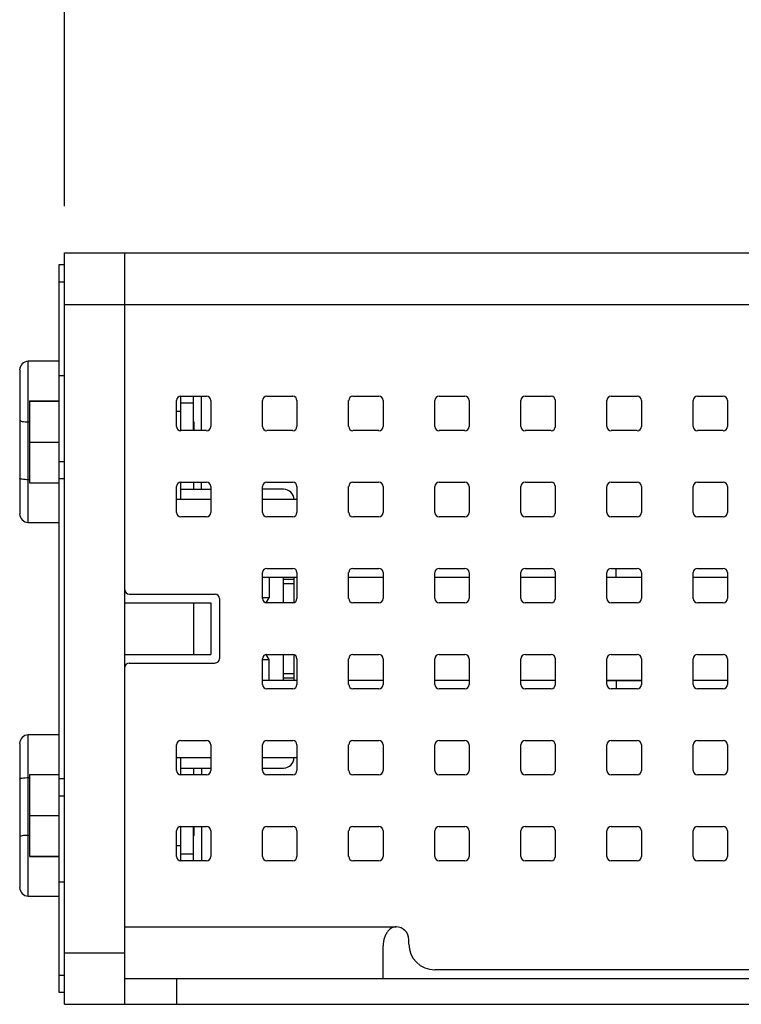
# Model space of a CAD drawing. Header units: inches. Extents: x 0 to 34, y 0 to 22.
# Tile 18 of 71: x 20.7 to 21.7, y 6.4 to 7.7. Entities that reach past the tile are written whole.
import ezdxf

# ---------------------------------------------------------------- set-up
doc = ezdxf.new("R2010")
doc.units = ezdxf.units.IN
doc.header["$LTSCALE"] = 1.87
doc.header["$MEASUREMENT"] = 0
doc.layers.get('0').update_dxf_attribs({"linetype": 'CONTINUOUS'})
for name, color, linetype in [('02___PRT_ALL_AXES', 7, 'CONTINUOUS'), ('COSMETIC', 7, 'CONTINUOUS'), ('DIMENSIONS', 7, 'CONTINUOUS')]:
    doc.layers.add(name, color=color, linetype=linetype)
doc.styles.get("Standard").update_dxf_attribs({"font": 'txt', "width": 0.8})
doc.dimstyles.new('DIMSTYLE_1', dxfattribs={"dimtxt": 0.125, "dimasz": 0.18, "dimexe": 0.125, "dimexo": 0.0625, "dimgap": 0.0625, "dimtad": 0, "dimtih": 1, "dimtoh": 1, "dimlfac": 1.714286, "dimzin": 0, "dimdsep": 46, "dimtxsty": 'STANDARD', "dimblk": '_FILLED', "dimblk1": '_FILLED', "dimblk2": '_FILLED', "dimcen": 0.09, "dimazin": 0, "dimtp": 0.01, "dimtm": 0.01, "dimtfac": 1, "dimtofl": 0, "dimtmove": 0, "dimatfit": 3, "dimldrblk": '_FILLED', "dimfxl": 1, "dimtolj": 1, "dimtzin": 0, "dimarcsym": 0})

# ---------------------------------------------------------------- blocks, each defined once
blk = doc.blocks.new('_FILLED')
at = {"color": 0, "linetype": 'BYBLOCK'}
blk.add_solid([(0, 0), (-1, 0.1736), (-1, -0.1736)], dxfattribs=at)
blk = doc.blocks.new('*D7')
at = {"layer": 'DIMENSIONS', "color": 2, "linetype": 'CONTINUOUS'}
for p, q in [((20.7525, 7.465), (20.7525, 8.2775)), ((24.4861, 7.4341), (24.4861, 8.2775)), ((20.7525, 8.1525), (21.6943, 8.1525)), ((24.4861, 8.1525), (23.5443, 8.1525))]:
    blk.add_line(p, q, dxfattribs=at)
at = {"layer": 'DIMENSIONS', "color": 2, "linetype": 'CONTINUOUS', "xscale": 0.18, "yscale": 0.18, "zscale": 0.18, "rotation": 180}
blk.add_blockref('_FILLED', (20.7525, 8.1525), dxfattribs=at)
at = {"layer": 'DIMENSIONS', "color": 2, "linetype": 'CONTINUOUS', "xscale": 0.18, "yscale": 0.18, "zscale": 0.18}
blk.add_blockref('_FILLED', (24.4861, 8.1525), dxfattribs=at)
at = {"layer": 'DIMENSIONS', "color": 2, "linetype": 'CONTINUOUS', "insert": (22.6193, 8.215), "char_height": 0.125, "width": 1.725, "attachment_point": 2, "line_spacing_factor": 0.9}
blk.add_mtext('3X 162.57{\\ftxt.shx;\\W1.000000;\\H0.125000; }[6.401]', dxfattribs=at)
blk = doc.blocks.new('*D8')
at = {"layer": 'DIMENSIONS', "color": 2, "linetype": 'CONTINUOUS'}
for p, q in [((20.7525, 7.465), (20.7525, 9.0275)), ((25.4048, 7.4317), (25.4048, 9.0275)), ((20.7525, 8.9025), (22.1536, 8.9025)), ((25.4048, 8.9025), (24.0036, 8.9025))]:
    blk.add_line(p, q, dxfattribs=at)
at = {"layer": 'DIMENSIONS', "color": 2, "linetype": 'CONTINUOUS', "xscale": 0.18, "yscale": 0.18, "zscale": 0.18, "rotation": 180}
blk.add_blockref('_FILLED', (20.7525, 8.9025), dxfattribs=at)
at = {"layer": 'DIMENSIONS', "color": 2, "linetype": 'CONTINUOUS', "xscale": 0.18, "yscale": 0.18, "zscale": 0.18}
blk.add_blockref('_FILLED', (25.4048, 8.9025), dxfattribs=at)
at = {"layer": 'DIMENSIONS', "color": 2, "linetype": 'CONTINUOUS', "insert": (23.0786, 8.965), "char_height": 0.125, "width": 1.725, "attachment_point": 2, "line_spacing_factor": 0.9}
blk.add_mtext('3X 202.57{\\ftxt.shx;\\W1.000000;\\H0.125000; }[7.975]', dxfattribs=at)

msp = doc.modelspace()

# ---------------------------------------------------------------- linework, layer by layer
at = {"color": 7, "linetype": 'CONTINUOUS'}
for p, q in [((20.7525, 6.3998), (20.7525, 7.4025)), ((20.7525, 7.4025), (22.8326, 7.4025)), ((20.8329, 6.3998), (20.8329, 7.4025)), ((20.7456, 6.4154), (20.7456, 7.3869)), ((20.7456, 7.3869), (20.7525, 7.3869)), ((20.7456, 7.3639), (20.7525, 7.3639)), ((20.7525, 7.3336), (22.8326, 7.3336)), ((20.7042, 7.0429), (20.7042, 7.2578)), ((20.7456, 7.2578), (20.7042, 7.2578)), ((20.6928, 7.2463), (20.6928, 7.0544)), ((20.7456, 7.2388), (20.7525, 7.2388)), ((20.7057, 7.2051), (20.7057, 7.0956)), ((20.7057, 7.2051), (20.7456, 7.2051)), ((20.7057, 7.2047), (20.7456, 7.2047)), ((20.9018, 7.171), (20.9018, 7.2055)), ((20.9075, 7.1653), (20.9075, 7.2112)), ((20.9075, 7.2112), (20.9419, 7.2112)), ((20.9075, 7.2022), (20.9247, 7.2022)), ((20.9247, 7.1653), (20.9247, 7.2112)), ((20.9351, 7.1653), (20.9351, 7.2112)), ((20.9477, 7.2055), (20.9477, 7.171)), ((21.1314, 7.171), (21.1314, 7.2055)), ((21.1372, 7.2112), (21.1716, 7.2112)), ((21.1773, 7.2055), (21.1773, 7.171)), ((21.2462, 7.171), (21.2462, 7.2055)), ((21.252, 7.2112), (21.2864, 7.2112)), ((21.2922, 7.2055), (21.2922, 7.171)), ((21.3611, 7.171), (21.3611, 7.2055)), ((21.3668, 7.2112), (21.4013, 7.2112)), ((21.407, 7.2055), (21.407, 7.171)), ((21.4759, 7.171), (21.4759, 7.2055)), ((21.4816, 7.2112), (21.5161, 7.2112)), ((21.5218, 7.2055), (21.5218, 7.171)), ((21.5907, 7.171), (21.5907, 7.2055)), ((21.5965, 7.2112), (21.6309, 7.2112)), ((21.6367, 7.2055), (21.6367, 7.171)), ((20.9018, 7.1911), (20.9075, 7.1911)), ((20.7042, 7.177), (20.7057, 7.177)), ((20.9247, 7.1775), (20.925, 7.1772)), ((20.925, 7.1772), (20.925, 7.1653)), ((20.9419, 7.1653), (20.9075, 7.1653)), ((21.1716, 7.1653), (21.1372, 7.1653)), ((21.2864, 7.1653), (21.252, 7.1653)), ((21.4013, 7.1653), (21.3668, 7.1653)), ((21.5161, 7.1653), (21.4816, 7.1653)), ((21.6309, 7.1653), (21.5965, 7.1653)), ((20.7057, 7.1499), (20.7456, 7.1499)), ((20.7525, 7.1239), (20.7456, 7.1239)), ((20.7057, 7.0998), (20.7042, 7.0998)), ((20.7057, 7.0956), (20.7456, 7.0956)), ((20.7525, 7.101), (20.7456, 7.101)), ((20.9075, 7.0733), (20.9075, 7.0964)), ((20.9075, 7.0964), (20.9419, 7.0964)), ((20.9247, 7.0964), (20.9247, 7.0871)), ((20.9351, 7.0871), (20.9351, 7.0964)), ((21.0223, 7.0964), (21.0568, 7.0964)), ((21.1372, 7.0964), (21.1716, 7.0964)), ((21.252, 7.0964), (21.2864, 7.0964)), ((21.3668, 7.0964), (21.4013, 7.0964)), ((21.4816, 7.0964), (21.5161, 7.0964)), ((21.5965, 7.0964), (21.6309, 7.0964)), ((20.9018, 7.0562), (20.9018, 7.0906)), ((20.9075, 7.0871), (20.9477, 7.0871)), ((20.9477, 7.0906), (20.9477, 7.0562)), ((21.0166, 7.0562), (21.0166, 7.0906)), ((21.0447, 7.0871), (21.0166, 7.0871)), ((21.0625, 7.0906), (21.0625, 7.0562)), ((21.1314, 7.0562), (21.1314, 7.0906)), ((21.1773, 7.0906), (21.1773, 7.0562)), ((21.2462, 7.0562), (21.2462, 7.0906)), ((21.2922, 7.0906), (21.2922, 7.0562)), ((21.3611, 7.0562), (21.3611, 7.0906)), ((21.407, 7.0906), (21.407, 7.0562)), ((21.4759, 7.0562), (21.4759, 7.0906)), ((21.5218, 7.0906), (21.5218, 7.0562)), ((21.5907, 7.0562), (21.5907, 7.0906)), ((21.6367, 7.0906), (21.6367, 7.0562)), ((20.9477, 7.0733), (20.9018, 7.0733)), ((21.0625, 7.0733), (21.0166, 7.0733)), ((20.7042, 7.0429), (20.7456, 7.0429)), ((20.9419, 7.0504), (20.9075, 7.0504)), ((21.0568, 7.0504), (21.0223, 7.0504)), ((21.1716, 7.0504), (21.1372, 7.0504)), ((21.2864, 7.0504), (21.252, 7.0504)), ((21.4013, 7.0504), (21.3668, 7.0504)), ((21.5161, 7.0504), (21.4816, 7.0504)), ((21.6309, 7.0504), (21.5965, 7.0504)), ((21.0223, 6.9815), (21.0568, 6.9815)), ((21.1372, 6.9815), (21.1716, 6.9815)), ((21.252, 6.9815), (21.2864, 6.9815)), ((21.3668, 6.9815), (21.4013, 6.9815)), ((21.4816, 6.9815), (21.5161, 6.9815)), ((21.5965, 6.9815), (21.6309, 6.9815)), ((21.0166, 6.9414), (21.0166, 6.9758)), ((21.0253, 6.97), (21.0253, 6.9424)), ((21.0447, 6.9356), (21.0447, 6.97)), ((21.0585, 6.9668), (21.0447, 6.9668)), ((21.0585, 6.97), (21.0585, 6.9359)), ((21.0625, 6.9758), (21.0625, 6.9414)), ((21.1314, 6.9414), (21.1314, 6.9758)), ((21.1773, 6.9758), (21.1773, 6.9414)), ((21.2462, 6.9414), (21.2462, 6.9758)), ((21.2922, 6.9758), (21.2922, 6.9414)), ((21.3611, 6.9414), (21.3611, 6.9758)), ((21.407, 6.9758), (21.407, 6.9414)), ((21.4759, 6.9414), (21.4759, 6.9758)), ((21.5218, 6.9758), (21.5218, 6.9414)), ((21.5907, 6.9414), (21.5907, 6.9758)), ((21.6367, 6.9758), (21.6367, 6.9414)), ((21.0447, 6.9615), (21.0585, 6.9615)), ((20.8386, 6.9471), (20.9534, 6.9471)), ((20.9592, 6.9414), (20.9592, 6.861)), ((21.0253, 6.9424), (21.0166, 6.9424)), ((21.0215, 6.9357), (21.0253, 6.9424)), ((20.8329, 6.9356), (20.9477, 6.9356)), ((20.9247, 6.9356), (20.9247, 6.8667)), ((20.9477, 6.9356), (20.9477, 6.8667)), ((21.0568, 6.9356), (21.0223, 6.9356)), ((21.1716, 6.9356), (21.1372, 6.9356)), ((21.2864, 6.9356), (21.252, 6.9356)), ((21.4013, 6.9356), (21.3668, 6.9356)), ((21.5161, 6.9356), (21.4816, 6.9356)), ((21.6309, 6.9356), (21.5965, 6.9356)), ((20.8329, 6.8667), (20.9477, 6.8667)), ((21.0166, 6.8265), (21.0166, 6.861)), ((21.0166, 6.8598), (21.0253, 6.8598)), ((21.0253, 6.8598), (21.0214, 6.8666)), ((21.0223, 6.8667), (21.0568, 6.8667)), ((21.0253, 6.8321), (21.0253, 6.8598)), ((21.0447, 6.8321), (21.0447, 6.8667)), ((21.0585, 6.8664), (21.0585, 6.8321)), ((21.0625, 6.861), (21.0625, 6.8265)), ((21.1314, 6.8265), (21.1314, 6.861)), ((21.1372, 6.8667), (21.1716, 6.8667)), ((21.1773, 6.861), (21.1773, 6.8265)), ((21.2462, 6.8265), (21.2462, 6.861)), ((21.252, 6.8667), (21.2864, 6.8667)), ((21.2922, 6.861), (21.2922, 6.8265)), ((21.3611, 6.8265), (21.3611, 6.861)), ((21.3668, 6.8667), (21.4013, 6.8667)), ((21.407, 6.861), (21.407, 6.8265)), ((21.4759, 6.8265), (21.4759, 6.861)), ((21.4816, 6.8667), (21.5161, 6.8667)), ((21.5218, 6.861), (21.5218, 6.8265)), ((21.5907, 6.8265), (21.5907, 6.861)), ((21.5965, 6.8667), (21.6309, 6.8667)), ((21.6367, 6.861), (21.6367, 6.8265)), ((20.8386, 6.8552), (20.9534, 6.8552)), ((21.0585, 6.8406), (21.0447, 6.8406)), ((21.0447, 6.8354), (21.0585, 6.8354)), ((21.0568, 6.8208), (21.0223, 6.8208)), ((21.1716, 6.8208), (21.1372, 6.8208)), ((21.2864, 6.8208), (21.252, 6.8208)), ((21.4013, 6.8208), (21.3668, 6.8208)), ((21.5161, 6.8208), (21.4816, 6.8208)), ((21.6309, 6.8208), (21.5965, 6.8208)), ((20.7042, 6.5443), (20.7042, 6.7593)), ((20.7456, 6.7593), (20.7042, 6.7593)), ((20.6928, 6.7478), (20.6928, 6.5558)), ((20.9018, 6.7117), (20.9018, 6.7461)), ((20.9075, 6.7519), (20.9419, 6.7519)), ((20.9477, 6.7461), (20.9477, 6.7117)), ((21.0166, 6.7117), (21.0166, 6.7461)), ((21.0223, 6.7519), (21.0568, 6.7519)), ((21.0625, 6.7461), (21.0625, 6.7117)), ((21.1314, 6.7117), (21.1314, 6.7461)), ((21.1372, 6.7519), (21.1716, 6.7519)), ((21.1773, 6.7461), (21.1773, 6.7117)), ((21.2462, 6.7117), (21.2462, 6.7461)), ((21.252, 6.7519), (21.2864, 6.7519)), ((21.2922, 6.7461), (21.2922, 6.7117)), ((21.3611, 6.7117), (21.3611, 6.7461)), ((21.3668, 6.7519), (21.4013, 6.7519)), ((21.407, 6.7461), (21.407, 6.7117)), ((21.4759, 6.7117), (21.4759, 6.7461)), ((21.4816, 6.7519), (21.5161, 6.7519)), ((21.5218, 6.7461), (21.5218, 6.7117)), ((21.5907, 6.7117), (21.5907, 6.7461)), ((21.5965, 6.7519), (21.6309, 6.7519)), ((21.6367, 6.7461), (21.6367, 6.7117)), ((20.9477, 6.7289), (20.9018, 6.7289)), ((20.9075, 6.706), (20.9075, 6.7289)), ((21.0625, 6.7289), (21.0166, 6.7289)), ((20.9075, 6.7151), (20.9477, 6.7151)), ((20.9247, 6.7151), (20.9247, 6.706)), ((20.9351, 6.7151), (20.9351, 6.706)), ((21.0166, 6.7151), (21.0447, 6.7151)), ((20.7042, 6.7024), (20.7057, 6.7024)), ((20.7057, 6.7064), (20.7057, 6.5973)), ((20.7057, 6.7064), (20.7456, 6.7064)), ((20.7456, 6.7011), (20.7525, 6.7011)), ((20.9419, 6.706), (20.9075, 6.706)), ((21.0568, 6.706), (21.0223, 6.706)), ((21.1716, 6.706), (21.1372, 6.706)), ((21.2864, 6.706), (21.252, 6.706)), ((21.4013, 6.706), (21.3668, 6.706)), ((21.5161, 6.706), (21.4816, 6.706)), ((21.6309, 6.706), (21.5965, 6.706)), ((20.7456, 6.6782), (20.7525, 6.6782)), ((20.7057, 6.6518), (20.7456, 6.6518)), ((20.9075, 6.5911), (20.9075, 6.6371)), ((20.9075, 6.6371), (20.9419, 6.6371)), ((20.9247, 6.5911), (20.9247, 6.6371)), ((20.925, 6.6371), (20.925, 6.625)), ((20.9351, 6.6371), (20.9351, 6.5911)), ((20.7057, 6.6252), (20.7042, 6.6252)), ((20.9018, 6.5969), (20.9018, 6.6313)), ((20.9247, 6.6247), (20.925, 6.625)), ((20.9477, 6.6313), (20.9477, 6.5969)), ((20.9075, 6.6111), (20.9018, 6.6111)), ((20.7057, 6.5973), (20.7456, 6.5973)), ((20.7057, 6.5972), (20.7456, 6.5972)), ((20.9247, 6.6), (20.9075, 6.6)), ((20.9419, 6.5911), (20.9075, 6.5911)), ((20.7456, 6.5633), (20.7525, 6.5633)), ((20.7042, 6.5443), (20.7456, 6.5443)), ((20.8329, 6.5032), (21.1946, 6.5032)), ((21.1773, 6.4343), (21.1773, 6.4777)), ((21.2118, 6.4802), (21.2118, 6.4859)), ((20.7525, 6.4687), (20.8329, 6.4687)), ((20.7525, 6.4384), (20.7456, 6.4384)), ((22.3849, 6.4458), (21.2462, 6.4458)), ((20.8329, 6.4343), (22.7981, 6.4343)), ((20.9018, 6.4343), (20.9018, 6.3998)), ((20.7525, 6.4154), (20.7456, 6.4154)), ((20.7525, 6.3998), (20.8329, 6.3998))]:
    msp.add_line(p, q, dxfattribs=at)
at = {"color": 3, "linetype": 'CONTINUOUS'}
msp.add_line((20.8329, 6.3998), (22.7982, 6.3998), dxfattribs=at)
at = {"color": 7, "linetype": 'CONTINUOUS'}
for centre, radius, start, end in [((20.7042, 7.2463), 0.0115, 90, 180), ((20.9075, 7.2055), 0.00574, 90, 180), ((20.9419, 7.2055), 0.00574, 0, 90), ((21.1372, 7.2055), 0.00574, 90, 180), ((21.1716, 7.2055), 0.00574, 0, 90), ((21.252, 7.2055), 0.00574, 90, 180), ((21.2864, 7.2055), 0.00574, 0, 90), ((21.3668, 7.2055), 0.00574, 90, 180), ((21.4013, 7.2055), 0.00574, 0, 90), ((21.4816, 7.2055), 0.00574, 90, 180), ((21.5161, 7.2055), 0.00574, 0, 90), ((21.5965, 7.2055), 0.00574, 90, 180), ((21.6309, 7.2055), 0.00574, 0, 90), ((20.9075, 7.171), 0.00574, 180, 270), ((20.9419, 7.171), 0.00574, 270, 360), ((21.1372, 7.171), 0.00574, 180, 270), ((21.1716, 7.171), 0.00574, 270, 360), ((21.252, 7.171), 0.00574, 180, 270), ((21.2864, 7.171), 0.00574, 270, 360), ((21.3668, 7.171), 0.00574, 180, 270), ((21.4013, 7.171), 0.00574, 270, 360), ((21.4816, 7.171), 0.00574, 180, 270), ((21.5161, 7.171), 0.00574, 270, 360), ((21.5965, 7.171), 0.00574, 180, 270), ((21.6309, 7.171), 0.00574, 270, 360), ((20.9075, 7.0906), 0.00574, 90, 180), ((20.9419, 7.0906), 0.00574, 0, 90), ((21.0223, 7.0906), 0.00574, 90, 180), ((21.0568, 7.0906), 0.00574, 0, 90), ((21.1372, 7.0906), 0.00574, 90, 180), ((21.1716, 7.0906), 0.00574, 0, 90), ((21.252, 7.0906), 0.00574, 90, 180), ((21.2864, 7.0906), 0.00574, 0, 90), ((21.3668, 7.0906), 0.00574, 90, 180), ((21.4013, 7.0906), 0.00574, 0, 90), ((21.4816, 7.0906), 0.00574, 90, 180), ((21.5161, 7.0906), 0.00574, 0, 90), ((21.5965, 7.0906), 0.00574, 90, 180), ((21.6309, 7.0906), 0.00574, 0, 90), ((21.0447, 7.0733), 0.0138, 0, 90), ((20.9075, 7.0562), 0.00574, 180, 270), ((20.9419, 7.0562), 0.00574, 270, 360), ((21.0223, 7.0562), 0.00574, 180, 270), ((21.0568, 7.0562), 0.00574, 270, 360), ((21.1372, 7.0562), 0.00574, 180, 270), ((21.1716, 7.0562), 0.00574, 270, 360), ((21.252, 7.0562), 0.00574, 180, 270), ((21.2864, 7.0562), 0.00574, 270, 360), ((21.3668, 7.0562), 0.00574, 180, 270), ((21.4013, 7.0562), 0.00574, 270, 360), ((21.4816, 7.0562), 0.00574, 180, 270), ((21.5161, 7.0562), 0.00574, 270, 360), ((21.5965, 7.0562), 0.00574, 180, 270), ((21.6309, 7.0562), 0.00574, 270, 360), ((20.7042, 7.0544), 0.0115, 180, 270), ((21.0223, 6.9758), 0.00574, 90, 180), ((21.0568, 6.9758), 0.00574, 0, 90), ((21.1372, 6.9758), 0.00574, 90, 180), ((21.1716, 6.9758), 0.00574, 0, 90), ((21.252, 6.9758), 0.00574, 90, 180), ((21.2864, 6.9758), 0.00574, 0, 90), ((21.3668, 6.9758), 0.00574, 90, 180), ((21.4013, 6.9758), 0.00574, 0, 90), ((21.4816, 6.9758), 0.00574, 90, 180), ((21.5161, 6.9758), 0.00574, 0, 90), ((21.5965, 6.9758), 0.00574, 90, 180), ((21.6309, 6.9758), 0.00574, 0, 90), ((20.8386, 6.9528), 0.00574, 180, 270), ((20.9534, 6.9414), 0.00574, 0, 90), ((21.0223, 6.9414), 0.00574, 180, 270), ((21.0568, 6.9414), 0.00574, 270, 360), ((21.1372, 6.9414), 0.00574, 180, 270), ((21.1716, 6.9414), 0.00574, 270, 360), ((21.252, 6.9414), 0.00574, 180, 270), ((21.2864, 6.9414), 0.00574, 270, 360), ((21.3668, 6.9414), 0.00574, 180, 270), ((21.4013, 6.9414), 0.00574, 270, 360), ((21.4816, 6.9414), 0.00574, 180, 270), ((21.5161, 6.9414), 0.00574, 270, 360), ((21.5965, 6.9414), 0.00574, 180, 270), ((21.6309, 6.9414), 0.00574, 270, 360), ((20.9534, 6.861), 0.00574, 270, 360), ((21.0223, 6.861), 0.00574, 90, 180), ((21.0568, 6.861), 0.00574, 0, 90), ((21.1372, 6.861), 0.00574, 90, 180), ((21.1716, 6.861), 0.00574, 0, 90), ((21.252, 6.861), 0.00574, 90, 180), ((21.2864, 6.861), 0.00574, 0, 90), ((21.3668, 6.861), 0.00574, 90, 180), ((21.4013, 6.861), 0.00574, 0, 90), ((21.4816, 6.861), 0.00574, 90, 180), ((21.5161, 6.861), 0.00574, 0, 90), ((21.5965, 6.861), 0.00574, 90, 180), ((21.6309, 6.861), 0.00574, 0, 90), ((20.8386, 6.8495), 0.00574, 90, 180), ((21.0223, 6.8265), 0.00574, 180, 270), ((21.0568, 6.8265), 0.00574, 270, 360), ((21.1372, 6.8265), 0.00574, 180, 270), ((21.1716, 6.8265), 0.00574, 270, 360), ((21.252, 6.8265), 0.00574, 180, 270), ((21.2864, 6.8265), 0.00574, 270, 360), ((21.3668, 6.8265), 0.00574, 180, 270), ((21.4013, 6.8265), 0.00574, 270, 360), ((21.4816, 6.8265), 0.00574, 180, 270), ((21.5161, 6.8265), 0.00574, 270, 360), ((21.5965, 6.8265), 0.00574, 180, 270), ((21.6309, 6.8265), 0.00574, 270, 360), ((20.7042, 6.7478), 0.0115, 90, 180), ((20.9075, 6.7461), 0.00574, 90, 180), ((20.9419, 6.7461), 0.00574, 0, 90), ((21.0223, 6.7461), 0.00574, 90, 180), ((21.0568, 6.7461), 0.00574, 0, 90), ((21.1372, 6.7461), 0.00574, 90, 180), ((21.1716, 6.7461), 0.00574, 0, 90), ((21.252, 6.7461), 0.00574, 90, 180), ((21.2864, 6.7461), 0.00574, 0, 90), ((21.3668, 6.7461), 0.00574, 90, 180), ((21.4013, 6.7461), 0.00574, 0, 90), ((21.4816, 6.7461), 0.00574, 90, 180), ((21.5161, 6.7461), 0.00574, 0, 90), ((21.5965, 6.7461), 0.00574, 90, 180), ((21.6309, 6.7461), 0.00574, 0, 90), ((21.0447, 6.7289), 0.0138, 270, 360), ((20.9075, 6.7117), 0.00574, 180, 270), ((20.9419, 6.7117), 0.00574, 270, 360), ((21.0223, 6.7117), 0.00574, 180, 270), ((21.0568, 6.7117), 0.00574, 270, 360), ((21.1372, 6.7117), 0.00574, 180, 270), ((21.1716, 6.7117), 0.00574, 270, 360), ((21.252, 6.7117), 0.00574, 180, 270), ((21.2864, 6.7117), 0.00574, 270, 360), ((21.3668, 6.7117), 0.00574, 180, 270), ((21.4013, 6.7117), 0.00574, 270, 360), ((21.4816, 6.7117), 0.00574, 180, 270), ((21.5161, 6.7117), 0.00574, 270, 360), ((21.5965, 6.7117), 0.00574, 180, 270), ((21.6309, 6.7117), 0.00574, 270, 360), ((20.9075, 6.6313), 0.00574, 90, 180), ((20.9419, 6.6313), 0.00574, 0, 90), ((20.9075, 6.5969), 0.00574, 180, 270), ((20.9419, 6.5969), 0.00574, 270, 360), ((20.7042, 6.5558), 0.0115, 180, 270), ((21.1946, 6.4859), 0.0172, 0, 90), ((21.2462, 6.4802), 0.0344, 180, 270)]:
    msp.add_arc(centre, radius, start, end, dxfattribs=at)
for points, knots in [([(20.6928, 7.179), (20.6928, 7.1786), (20.6942, 7.1779), (20.6964, 7.1775), (20.7001, 7.177), (20.7028, 7.177), (20.7042, 7.177)], [0, 0, 0, 0, 0.097686, 0.314201, 0.629826, 1, 1, 1, 1]), ([(20.7042, 7.0998), (20.7028, 7.0998), (20.7001, 7.0999), (20.6964, 7.1003), (20.6942, 7.1007), (20.6928, 7.1014), (20.6928, 7.1018)], [0, 0, 0, 0, 0.370174, 0.685799, 0.902314, 1, 1, 1, 1]), ([(20.6928, 6.7004), (20.6928, 6.7007), (20.6942, 6.7014), (20.6964, 6.7019), (20.7001, 6.7023), (20.7028, 6.7024), (20.7042, 6.7024)], [0, 0, 0, 0, 0.097686, 0.314201, 0.629826, 1, 1, 1, 1]), ([(20.7042, 6.6252), (20.7028, 6.6252), (20.7001, 6.6251), (20.6964, 6.6247), (20.6942, 6.6243), (20.6928, 6.6236), (20.6928, 6.6232)], [0, 0, 0, 0, 0.370174, 0.685799, 0.902314, 1, 1, 1, 1]), ([(21.1946, 6.5032), (21.1937, 6.5032), (21.1918, 6.5029), (21.1878, 6.5015), (21.1841, 6.4982), (21.181, 6.4935), (21.1782, 6.487), (21.1773, 6.4814), (21.1773, 6.4777)], [0, 0, 0, 0, 0.07992, 0.165441, 0.375312, 0.510082, 0.664289, 1, 1, 1, 1])]:
    msp.add_open_spline(points, degree=3, knots=knots, dxfattribs=at)
at = {"layer": '02___PRT_ALL_AXES', "color": 7, "linetype": 'CONTINUOUS'}
for p, q in [((21.0166, 7.171), (21.0166, 7.2055)), ((21.0223, 7.2112), (21.0568, 7.2112)), ((21.0625, 7.2055), (21.0625, 7.171)), ((21.0568, 7.1653), (21.0223, 7.1653)), ((21.4883, 6.97), (21.4883, 6.9815)), ((21.0166, 6.97), (21.0625, 6.97)), ((21.1314, 6.97), (21.1773, 6.97)), ((21.2462, 6.97), (21.2922, 6.97)), ((21.3611, 6.97), (21.407, 6.97)), ((21.4759, 6.97), (21.5218, 6.97)), ((21.5907, 6.97), (21.6367, 6.97)), ((21.0625, 6.8321), (21.0166, 6.8321)), ((21.1773, 6.8321), (21.1314, 6.8321)), ((21.2922, 6.8321), (21.2462, 6.8321)), ((21.407, 6.8321), (21.3611, 6.8321)), ((21.4759, 6.8321), (21.5218, 6.8321)), ((21.4883, 6.8321), (21.4883, 6.8208)), ((21.6367, 6.8321), (21.5907, 6.8321)), ((21.0223, 6.6371), (21.0568, 6.6371)), ((21.1372, 6.6371), (21.1716, 6.6371)), ((21.252, 6.6371), (21.2864, 6.6371)), ((21.3668, 6.6371), (21.4013, 6.6371)), ((21.4816, 6.6371), (21.5161, 6.6371)), ((21.5965, 6.6371), (21.6309, 6.6371)), ((21.0166, 6.5969), (21.0166, 6.6313)), ((21.0625, 6.6313), (21.0625, 6.5969)), ((21.1314, 6.5969), (21.1314, 6.6313)), ((21.1773, 6.6313), (21.1773, 6.5969)), ((21.2462, 6.5969), (21.2462, 6.6313)), ((21.2922, 6.6313), (21.2922, 6.5969)), ((21.3611, 6.5969), (21.3611, 6.6313)), ((21.407, 6.6313), (21.407, 6.5969)), ((21.4759, 6.5969), (21.4759, 6.6313)), ((21.5218, 6.6313), (21.5218, 6.5969)), ((21.5907, 6.5969), (21.5907, 6.6313)), ((21.6367, 6.6313), (21.6367, 6.5969)), ((21.0568, 6.5911), (21.0223, 6.5911)), ((21.1716, 6.5911), (21.1372, 6.5911)), ((21.2864, 6.5911), (21.252, 6.5911)), ((21.4013, 6.5911), (21.3668, 6.5911)), ((21.5161, 6.5911), (21.4816, 6.5911)), ((21.6309, 6.5911), (21.5965, 6.5911))]:
    msp.add_line(p, q, dxfattribs=at)
for centre, start, end in [((21.0223, 7.2055), 90, 180), ((21.0568, 7.2055), 0, 90), ((21.0223, 7.171), 180, 270), ((21.0568, 7.171), 270, 360), ((21.0223, 6.6313), 90, 180), ((21.0568, 6.6313), 0, 90), ((21.1372, 6.6313), 90, 180), ((21.1716, 6.6313), 0, 90), ((21.252, 6.6313), 90, 180), ((21.2864, 6.6313), 0, 90), ((21.3668, 6.6313), 90, 180), ((21.4013, 6.6313), 0, 90), ((21.4816, 6.6313), 90, 180), ((21.5161, 6.6313), 0, 90), ((21.5965, 6.6313), 90, 180), ((21.6309, 6.6313), 0, 90), ((21.0223, 6.5969), 180, 270), ((21.0568, 6.5969), 270, 360), ((21.1372, 6.5969), 180, 270), ((21.1716, 6.5969), 270, 360), ((21.252, 6.5969), 180, 270), ((21.2864, 6.5969), 270, 360), ((21.3668, 6.5969), 180, 270), ((21.4013, 6.5969), 270, 360), ((21.4816, 6.5969), 180, 270), ((21.5161, 6.5969), 270, 360), ((21.5965, 6.5969), 180, 270), ((21.6309, 6.5969), 270, 360)]:
    msp.add_arc(centre, 0.00574, start, end, dxfattribs=at)
at = {"layer": 'COSMETIC', "color": 7, "linetype": 'CONTINUOUS', "true_color": 0x0099cc}
for p, q in [((21.2462, 6.97), (21.2922, 6.97)), ((21.3611, 6.97), (21.407, 6.97)), ((21.4759, 6.97), (21.5218, 6.97)), ((21.5907, 6.97), (21.6367, 6.97)), ((21.2922, 6.8321), (21.2462, 6.8321)), ((21.407, 6.8321), (21.3611, 6.8321)), ((21.5218, 6.8321), (21.4759, 6.8321)), ((21.6367, 6.8321), (21.5907, 6.8321))]:
    msp.add_line(p, q, dxfattribs=at)

# ---------------------------------------------------------------- dimensions: what is measured, and where the dimension line sits
at = {"layer": 'DIMENSIONS', "color": 2, "linetype": 'CONTINUOUS'}
for base, p1, picture, middle in [((20.7525, 8.9025), (25.4048, 7.3692), '*D8', (23.0786, 8.9025)), ((20.7525, 8.1525), (24.4861, 7.3716), '*D7', (22.6193, 8.1525))]:
    dim = msp.add_linear_dim(base=base, p1=p1, p2=(20.7525, 7.4025), angle=180, text='3X <>', dimstyle='DIMSTYLE_1', dxfattribs=at)
    dim.commit()
    dim.dimension.update_dxf_attribs({"geometry": picture, "text_midpoint": middle, "dimtype": 160})

doc.saveas('drawing.dxf')
